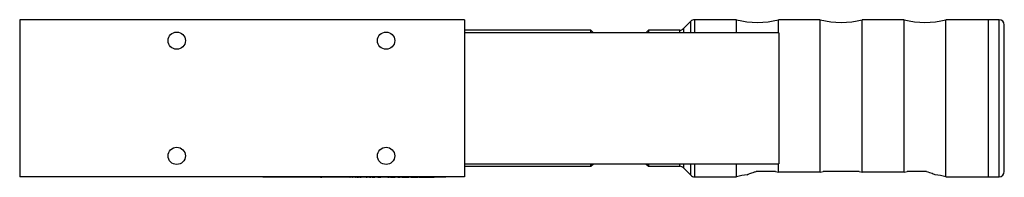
# Model space of a CAD drawing. Header units: millimetres. Extents: x 9 to 197, y 132 to 162.
import ezdxf

# ---------------------------------------------------------------- set-up
doc = ezdxf.new("R2010")
doc.units = ezdxf.units.MM

msp = doc.modelspace()

# ---------------------------------------------------------------- linework, layer by layer
at = {"color": 7, "linetype": 'Continuous', "lineweight": 25}
for p, q in [((8.74, 161.89), (8.74, 131.89)), ((93.74, 161.89), (8.74, 161.89)), ((93.74, 161.89), (93.74, 131.89)), ((145.69, 161.89), (137.66, 161.89)), ((145.69, 159.39), (145.69, 161.89)), ((161.69, 161.89), (153.69, 161.89)), ((153.69, 159.39), (153.69, 161.89)), ((161.69, 132.75), (161.69, 161.89)), ((177.69, 161.89), (169.69, 161.89)), ((169.69, 132.75), (169.69, 161.89)), ((177.69, 132.75), (177.69, 161.89)), ((193.84, 161.89), (185.69, 161.89)), ((185.69, 131.89), (185.69, 161.89)), ((195.84, 161.89), (193.84, 161.89)), ((193.84, 131.89), (193.84, 161.89)), ((117.84, 159.89), (93.74, 159.89)), ((118.34, 159.39), (117.84, 159.89)), ((117.84, 159.39), (117.84, 159.89)), ((128.84, 159.89), (128.34, 159.39)), ((134.83, 159.89), (128.84, 159.89)), ((128.84, 159.89), (128.84, 159.39)), ((136.95, 161.6), (135.53, 160.19)), ((196.84, 132.89), (196.84, 160.89)), ((153.74, 159.39), (93.74, 159.39)), ((153.74, 159.39), (153.74, 134.39)), ((93.74, 134.39), (153.74, 134.39)), ((93.74, 133.89), (117.84, 133.89)), ((117.84, 133.89), (118.34, 134.39)), ((117.84, 133.89), (117.84, 134.39)), ((128.34, 134.39), (128.84, 133.89)), ((128.84, 134.39), (128.84, 133.89)), ((128.84, 133.89), (134.83, 133.89)), ((135.53, 133.6), (136.95, 132.19)), ((145.69, 131.89), (145.69, 134.39)), ((153.69, 132.75), (153.69, 134.39)), ((93.74, 131.89), (8.74, 131.89)), ((55.18, 131.79), (55.18, 131.89)), ((57.18, 131.79), (55.18, 131.79)), ((56.83, 131.79), (56.83, 131.79)), ((57.01, 131.79), (56.83, 131.79)), ((57.01, 131.79), (57.01, 131.79)), ((57.19, 131.79), (57.01, 131.79)), ((57.18, 131.79), (57.18, 131.89)), ((88.18, 131.79), (57.18, 131.79)), ((57.19, 131.79), (57.19, 131.79)), ((57.69, 131.79), (57.19, 131.79)), ((57.69, 131.79), (57.69, 131.79)), ((57.71, 131.79), (57.71, 131.79)), ((57.91, 131.79), (57.71, 131.79)), ((57.91, 131.79), (57.91, 131.79)), ((58.41, 131.79), (57.91, 131.79)), ((58.41, 131.79), (58.41, 131.79)), ((58.44, 131.79), (58.41, 131.79)), ((58.44, 131.79), (58.44, 131.79)), ((58.94, 131.79), (58.44, 131.79)), ((58.94, 131.79), (58.94, 131.79)), ((58.97, 131.79), (58.94, 131.79)), ((58.97, 131.79), (58.97, 131.79)), ((59.47, 131.79), (58.97, 131.79)), ((59.47, 131.79), (59.47, 131.79)), ((59.49, 131.79), (59.47, 131.79)), ((59.49, 131.79), (59.49, 131.79)), ((59.67, 131.79), (59.49, 131.79)), ((59.67, 131.79), (59.67, 131.79)), ((59.85, 131.79), (59.67, 131.79)), ((59.85, 131.79), (59.85, 131.79)), ((60.04, 131.79), (59.85, 131.79)), ((60.04, 131.79), (60.04, 131.79)), ((60.54, 131.79), (60.04, 131.79)), ((60.54, 131.79), (60.54, 131.79)), ((60.55, 131.79), (60.54, 131.79)), ((60.55, 131.79), (60.55, 131.79)), ((60.74, 131.79), (60.55, 131.79)), ((60.74, 131.79), (60.74, 131.79)), ((60.92, 131.79), (60.74, 131.79)), ((60.92, 131.79), (60.92, 131.79)), ((61.1, 131.79), (60.92, 131.79)), ((61.1, 131.79), (61.1, 131.79)), ((61.6, 131.79), (61.1, 131.79)), ((61.6, 131.79), (61.6, 131.79)), ((61.95, 131.79), (61.6, 131.79)), ((61.95, 131.79), (61.95, 131.79)), ((62.3, 131.79), (61.95, 131.79)), ((62.3, 131.79), (62.3, 131.79)), ((62.5, 131.79), (62.5, 131.79)), ((62.51, 131.79), (62.5, 131.79)), ((62.51, 131.79), (62.51, 131.79)), ((63.01, 131.79), (62.51, 131.79)), ((63.01, 131.79), (63.01, 131.79)), ((63.05, 131.79), (63.01, 131.79)), ((63.05, 131.79), (63.05, 131.79)), ((63.23, 131.79), (63.05, 131.79)), ((63.23, 131.79), (63.23, 131.79)), ((63.73, 131.79), (63.23, 131.79)), ((63.73, 131.79), (63.73, 131.79)), ((63.75, 131.79), (63.73, 131.79)), ((63.75, 131.79), (63.75, 131.79)), ((63.93, 131.79), (63.75, 131.79)), ((63.93, 131.79), (63.93, 131.79)), ((64.11, 131.79), (63.93, 131.79)), ((64.11, 131.79), (64.11, 131.79)), ((64.61, 131.79), (64.11, 131.79)), ((64.61, 131.79), (64.61, 131.79)), ((64.78, 131.79), (64.61, 131.79)), ((64.78, 131.79), (64.78, 131.79)), ((64.81, 131.79), (64.81, 131.79)), ((64.82, 131.79), (64.81, 131.79)), ((64.82, 131.79), (64.82, 131.79)), ((65.32, 131.79), (64.82, 131.79)), ((65.32, 131.79), (65.32, 131.79)), ((65.34, 131.79), (65.32, 131.79)), ((65.34, 131.79), (65.34, 131.79)), ((65.36, 131.79), (65.34, 131.79)), ((65.36, 131.79), (65.36, 131.79)), ((65.86, 131.79), (65.36, 131.79)), ((65.86, 131.79), (65.86, 131.79)), ((66.21, 131.79), (65.86, 131.79)), ((66.21, 131.79), (66.21, 131.79)), ((66.21, 131.79), (66.44, 131.79)), ((66.44, 131.79), (66.44, 131.79)), ((66.64, 131.79), (66.64, 131.79)), ((66.76, 131.79), (66.76, 131.79)), ((66.94, 131.79), (66.76, 131.79)), ((66.94, 131.79), (66.94, 131.79)), ((66.95, 131.79), (66.94, 131.79)), ((66.95, 131.79), (66.95, 131.79)), ((67.45, 131.79), (66.95, 131.79)), ((67.45, 131.79), (67.45, 131.79)), ((67.49, 131.79), (67.45, 131.79)), ((67.49, 131.79), (67.49, 131.79)), ((67.99, 131.79), (67.49, 131.79)), ((67.99, 131.79), (67.99, 131.79)), ((68.02, 131.79), (68.02, 131.79)), ((68.52, 131.79), (68.02, 131.79)), ((68.52, 131.79), (68.52, 131.79)), ((68.54, 131.79), (68.52, 131.79)), ((68.54, 131.79), (68.54, 131.79)), ((68.72, 131.79), (68.54, 131.79)), ((68.72, 131.79), (68.72, 131.79)), ((68.9, 131.79), (68.72, 131.79)), ((68.9, 131.79), (68.9, 131.79)), ((69.08, 131.79), (68.9, 131.79)), ((69.08, 131.79), (69.08, 131.79)), ((69.58, 131.79), (69.08, 131.79)), ((69.58, 131.79), (69.58, 131.79)), ((69.6, 131.79), (69.6, 131.79)), ((69.78, 131.79), (69.6, 131.79)), ((69.78, 131.79), (69.78, 131.79)), ((69.96, 131.79), (69.78, 131.79)), ((69.96, 131.79), (69.96, 131.79)), ((70.46, 131.79), (69.96, 131.79)), ((70.46, 131.79), (70.46, 131.79)), ((70.48, 131.79), (70.48, 131.79)), ((70.68, 131.79), (70.48, 131.79)), ((70.68, 131.79), (70.68, 131.79)), ((71.18, 131.79), (70.68, 131.79)), ((71.18, 131.79), (71.18, 131.79)), ((71.18, 131.79), (71.2, 131.79)), ((71.2, 131.79), (71.2, 131.79)), ((71.21, 131.79), (71.21, 131.79)), ((71.71, 131.79), (71.21, 131.79)), ((71.71, 131.79), (71.71, 131.79)), ((71.79, 131.79), (71.79, 131.79)), ((71.79, 131.79), (71.87, 131.79)), ((71.88, 131.79), (71.88, 131.79)), ((71.89, 131.79), (71.89, 131.79)), ((72.14, 131.79), (72.14, 131.79)), ((72.33, 131.79), (72.33, 131.79)), ((72.34, 131.79), (72.39, 131.79)), ((72.39, 131.79), (72.39, 131.79)), ((72.42, 131.79), (72.42, 131.79)), ((72.87, 131.79), (73.01, 131.79)), ((72.9, 131.79), (72.9, 131.79)), ((73.23, 131.79), (73.23, 131.79)), ((73.23, 131.79), (73.48, 131.79)), ((73.48, 131.79), (73.48, 131.79)), ((73.56, 131.79), (73.56, 131.79)), ((73.73, 131.79), (73.73, 131.79)), ((73.73, 131.79), (73.98, 131.79)), ((73.98, 131.79), (73.98, 131.79)), ((74.29, 131.79), (74.29, 131.79)), ((74.55, 131.79), (74.55, 131.79)), ((74.64, 131.79), (74.64, 131.79)), ((74.7, 131.79), (74.7, 131.79)), ((74.9, 131.79), (74.9, 131.79)), ((74.9, 131.79), (75.15, 131.79)), ((75.15, 131.79), (75.15, 131.79)), ((75.35, 131.79), (75.35, 131.79)), ((75.54, 131.79), (75.54, 131.79)), ((75.56, 131.79), (75.81, 131.79)), ((75.56, 131.79), (75.56, 131.79)), ((75.81, 131.79), (75.81, 131.79)), ((76.06, 131.79), (76.06, 131.79)), ((76.06, 131.79), (76.14, 131.79)), ((76.14, 131.79), (76.59, 131.79)), ((76.14, 131.79), (76.14, 131.79)), ((76.59, 131.79), (76.59, 131.79)), ((76.64, 131.79), (76.64, 131.79)), ((76.94, 131.79), (76.94, 131.79)), ((77.16, 131.79), (77.16, 131.79)), ((77.16, 131.79), (77.73, 131.79)), ((77.73, 131.79), (77.73, 131.79)), ((79.1, 131.79), (79.31, 131.79)), ((79.15, 131.79), (79.15, 131.79)), ((79.31, 131.79), (79.31, 131.79)), ((79.53, 131.79), (79.53, 131.79)), ((79.6, 131.79), (80.46, 131.79)), ((79.6, 131.79), (79.6, 131.79)), ((80.46, 131.79), (80.46, 131.79)), ((80.75, 131.79), (80.75, 131.79)), ((80.98, 131.79), (81.43, 131.79)), ((80.98, 131.79), (80.98, 131.79)), ((81.43, 131.79), (81.43, 131.79)), ((81.43, 131.79), (81.43, 131.79)), ((81.6, 131.79), (81.6, 131.79)), ((81.75, 131.79), (83.09, 131.79)), ((81.75, 131.79), (81.75, 131.79)), ((83.09, 131.79), (83.09, 131.79)), ((83.44, 131.79), (83.44, 131.79)), ((83.44, 131.79), (84.79, 131.79)), ((84.79, 131.79), (84.79, 131.79)), ((85.02, 131.79), (85.44, 131.79)), ((85.02, 131.79), (85.02, 131.79)), ((85.44, 131.79), (85.44, 131.79)), ((85.44, 131.79), (85.9, 131.79)), ((85.9, 131.79), (86.47, 131.79)), ((85.9, 131.79), (85.9, 131.79)), ((86.47, 131.79), (86.47, 131.79)), ((86.47, 131.79), (87.05, 131.79)), ((87.05, 131.79), (87.05, 131.79)), ((87.05, 131.79), (87.51, 131.79)), ((87.51, 131.79), (87.51, 131.79)), ((87.51, 131.79), (87.93, 131.79)), ((87.93, 131.79), (87.93, 131.79)), ((88.18, 131.79), (88.18, 131.89)), ((90.18, 131.79), (88.18, 131.79)), ((90.18, 131.79), (90.18, 131.89)), ((137.66, 131.89), (145.69, 131.89)), ((153.12, 132.89), (153.69, 132.75)), ((161.69, 132.75), (153.69, 132.75)), ((161.69, 132.75), (162.26, 132.89)), ((169.12, 132.89), (169.69, 132.75)), ((177.69, 132.75), (169.69, 132.75)), ((177.69, 132.75), (178.26, 132.89)), ((185.69, 131.89), (193.84, 131.89)), ((193.84, 131.89), (195.84, 131.89))]:
    msp.add_line(p, q, dxfattribs=at)
at = {"color": 8, "linetype": 'Continuous', "lineweight": 25}
for p, q in [((137.66, 161.89), (137.66, 159.39)), ((195.84, 131.89), (195.84, 161.89)), ((134.83, 159.39), (134.83, 159.89)), ((135.53, 160.19), (135.53, 159.39)), ((136.95, 159.39), (136.95, 161.6)), ((134.83, 133.89), (134.83, 134.39)), ((135.53, 134.39), (135.53, 133.6)), ((136.95, 132.19), (136.95, 134.39)), ((137.66, 134.39), (137.66, 131.89))]:
    msp.add_line(p, q, dxfattribs=at)
at = {"color": 7, "linetype": 'Continuous', "lineweight": 25}
for centre in [(38.74, 157.89), (78.74, 157.89), (38.74, 135.89), (78.74, 135.89)]:
    msp.add_circle(centre, 1.65, dxfattribs=at)
for centre, radius, start, end in [((137.66, 160.89), 1, 90, 135), ((149.69, 177.64), 16.25, 255.75, 284.25), ((165.69, 177.64), 16.25, 255.75, 284.25), ((181.69, 177.64), 16.25, 255.75, 284.25), ((195.84, 160.89), 1, 0, 90), ((134.83, 160.89), 1, 270, 315), ((134.83, 132.89), 1, 45, 90), ((137.66, 132.89), 1, 225, 270), ((149.69, 116.14), 16.25, 96.8254, 104.25), ((181.69, 116.14), 16.25, 75.75, 83.1774), ((195.84, 132.89), 1, 270, 360)]:
    msp.add_arc(centre, radius, start, end, dxfattribs=at)
for points, knots in [([(147.76, 132.3), (147.74, 132.29), (147.7, 132.27), (148.17, 132.49), (148.82, 132.74), (149.32, 132.87), (149.42, 132.89)], [0, 0, 0, 0, 0.175747, 0.529124, 0.900086, 1, 1, 1, 1]), ([(153.12, 132.89), (152.6, 132.89), (151.61, 132.89), (150.3, 132.89), (149.59, 132.89), (149.42, 132.89)], [0, 0, 0, 0, 0.459668, 0.872973, 1, 1, 1, 1]), ([(169.12, 132.89), (168.66, 132.89), (167.72, 132.89), (166.09, 132.89), (164.54, 132.89), (163.27, 132.89), (162.6, 132.89), (162.26, 132.89)], [0, 0, 0, 0, 0.216917, 0.446582, 0.678337, 0.838921, 1, 1, 1, 1]), ([(181.96, 132.89), (181.95, 132.89), (181.39, 132.89), (180.44, 132.89), (179.24, 132.89), (178.59, 132.89), (178.26, 132.89)], [0, 0, 0, 0, 0.009077, 0.42518, 0.709693, 1, 1, 1, 1]), ([(181.96, 132.89), (182.35, 132.78), (183.12, 132.55), (183.67, 132.28), (183.63, 132.3), (183.62, 132.3)], [0, 0, 0, 0, 0.398584, 0.79801, 1, 1, 1, 1])]:
    msp.add_open_spline(points, degree=3, knots=knots, dxfattribs=at)

doc.saveas('drawing.dxf')
